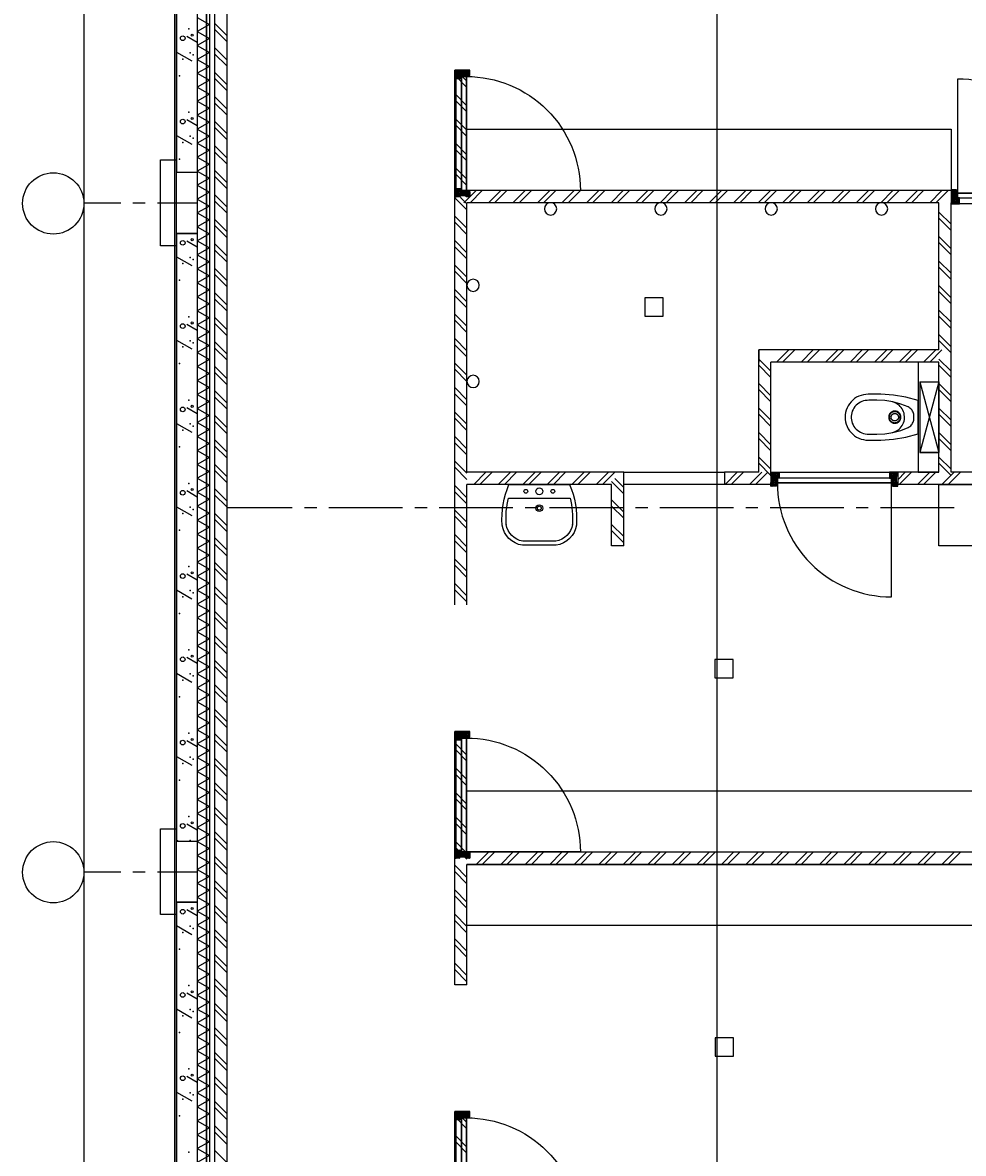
# Model space of a CAD drawing. Extents: x -66955 to 52345, y -20450 to 69550.
# Tile 28 of 94: x -66955 to -59280, y 50515 to 59746. Entities that reach past the tile are written whole.
import ezdxf

# ---------------------------------------------------------------- set-up
doc = ezdxf.new("R2010")
doc.units = 0
doc.header["$MEASUREMENT"] = 0
doc.linetypes.add('DASHED', pattern=[0.75, 0.5, -0.25])
for name, color, linetype in [('-E2-', 7, 'CONTINUOUS'), ('BEGGR$--21-', 7, 'CONTINUOUS'), ('BEGGR$--22-', 7, 'CONTINUOUS'), ('BEGGR$--23-', 7, 'CONTINUOUS'), ('BEGGR$--28-', 7, 'CONTINUOUS'), ('BEGGR$--32-', 7, 'CONTINUOUS'), ('BEGGR$--43-', 7, 'CONTINUOUS'), ('BEGGR$--72-', 7, 'CONTINUOUS'), ('BEGGR$--74-', 7, 'CONTINUOUS'), ('BEGGR$--E5-', 7, 'CONTINUOUS'), ('BEGGR--43-', 7, 'CONTINUOUS'), ('BEGGR--74-', 7, 'CONTINUOUS'), ('STRAMIEN--E3-', 7, 'CONTINUOUS'), ('STRAMIEN--E7-', 7, 'CONTINUOUS')]:
    doc.layers.add(name, color=color, linetype=linetype)
doc.styles.add('txt', font='TXT', dxfattribs={"height": 0.2})

# ---------------------------------------------------------------- blocks, each defined once
blk = doc.blocks.new('*O0')
at = {"layer": '-E2-', "color": 7, "linetype": 'CONTINUOUS'}
for points in [[(42000, -89500), (42000, 0), (-76800, 0), (-76800, -89500)], [(-75800, -1000), (41000, -1000), (41000, -79500), (-75800, -79500), (-75800, -1000)], [(41000, -1000), (-75800, -1000), (-75800, -79500), (41000, -79500)]]:
    blk.add_lwpolyline(points, close=True, dxfattribs=at)
blk = doc.blocks.new('A0100S')
at = {"layer": '-E2-', "color": 7, "linetype": 'CONTINUOUS'}
blk.add_blockref('*O0', (-42000, 89500), dxfattribs=at)
blk = doc.blocks.new('AFVOE0')
at = {"layer": 'BEGGR--74-', "color": 7, "linetype": 'CONTINUOUS'}
blk.add_lwpolyline([(30, 0), (29.84, -3.08), (29.37, -6.14), (28.58, -9.12), (27.49, -12.01), (26.11, -14.78), (24.45, -17.38), (22.53, -19.8), (20.38, -22.02), (18.01, -24), (15.44, -25.72), (12.72, -27.17), (9.86, -28.33), (6.89, -29.2), (3.85, -29.75), (0.77, -29.99), (-2.32, -29.91), (-5.38, -29.51), (-8.38, -28.8), (-11.3, -27.79), (-14.1, -26.48), (-16.75, -24.89), (-19.22, -23.04), (-21.48, -20.94), (-23.52, -18.62), (-25.31, -16.1), (-26.83, -13.41), (-28.07, -10.58), (-29.01, -7.64), (-29.64, -4.62), (-29.96, -1.54), (-29.96, 1.54), (-29.64, 4.62), (-29.01, 7.64), (-28.07, 10.58), (-26.83, 13.41), (-25.31, 16.1), (-23.52, 18.62), (-21.48, 20.94), (-19.22, 23.04), (-16.75, 24.89), (-14.1, 26.48), (-11.3, 27.79), (-8.38, 28.8), (-5.38, 29.51), (-2.32, 29.91), (0.77, 29.99), (3.85, 29.75), (6.89, 29.2), (9.86, 28.33), (12.72, 27.17), (15.44, 25.72), (18.01, 24), (20.38, 22.02), (22.53, 19.8), (24.45, 17.38), (26.11, 14.78), (27.49, 12.01), (28.58, 9.12), (29.37, 6.14), (29.84, 3.08), (30, 0)], dxfattribs=at)
blk = doc.blocks.new('P74A40')
at = {"layer": 'BEGGR--74-', "color": 7, "linetype": 'CONTINUOUS'}
for points in [[(135, 0), (-135, 0), (-162.47, -99.57), (-180.46, -201.27), (-188.83, -304.22), (-187.5, -407.5), (-186.47, -427.1), (-183.4, -446.48), (-178.32, -465.44), (-171.29, -483.77), (-162.38, -501.25), (-151.69, -517.71), (-139.34, -532.96), (-125.46, -546.84), (-110.21, -559.19), (-93.75, -569.88), (-76.26, -578.79), (-57.94, -585.83), (-38.98, -590.91), (-19.6, -593.98), (0, -595), (19.6, -593.98), (38.99, -590.91), (57.95, -585.83), (76.27, -578.79), (93.76, -569.88), (110.22, -559.19), (125.47, -546.84), (139.35, -532.96), (151.7, -517.71), (162.39, -501.25), (171.3, -483.76), (178.33, -465.44), (183.41, -446.48), (186.48, -427.1), (187.51, -407.5), (188.83, -304.22), (180.46, -201.27), (162.46, -99.57), (135, 0)], [(0, -34), (-8.49, -33.6), (-16.98, -34.06), (-25.39, -35.36), (-33.62, -37.5), (-41.59, -40.46), (-49.23, -44.2), (-56.45, -48.68), (-63.19, -53.87), (-69.37, -59.71), (-74.93, -66.14), (-79.83, -73.09), (-84, -80.5), (-107.34, -142.03), (-124.52, -205.55), (-135.38, -270.45), (-139.82, -336.11), (-137.79, -401.88), (-137.63, -416.21), (-135.98, -430.45), (-132.87, -444.44), (-128.32, -458.03), (-122.38, -471.07), (-115.12, -483.43), (-106.62, -494.97), (-96.97, -505.56), (-86.26, -515.1), (-74.63, -523.47), (-62.19, -530.59), (-49.08, -536.38), (-35.44, -540.78), (-21.42, -543.74), (-7.16, -545.23), (7.17, -545.23), (21.43, -543.74), (35.45, -540.78), (49.09, -536.38), (62.2, -530.59), (74.64, -523.47), (86.27, -515.1), (96.97, -505.56), (106.63, -494.97), (115.13, -483.43), (122.39, -471.07), (128.33, -458.03), (132.88, -444.44), (135.99, -430.45), (137.64, -416.21), (137.8, -401.88), (139.83, -336.11), (135.39, -270.45), (124.52, -205.55), (107.34, -142.03), (84, -80.5), (79.83, -73.09), (74.94, -66.14), (69.37, -59.71), (63.19, -53.87), (56.45, -48.68), (49.23, -44.2), (41.59, -40.46), (33.62, -37.5), (25.39, -35.36), (16.99, -34.06), (8.49, -33.6), (0, -34)], [(126, -212.5), (122.68, -199.97), (118.11, -187.84), (112.34, -176.24), (105.44, -165.27), (97.46, -155.06), (88.5, -145.7), (78.64, -137.29), (67.98, -129.92), (56.63, -123.66), (44.71, -118.57), (32.34, -114.71), (19.64, -112.12), (6.75, -110.82), (-6.21, -110.83), (-19.1, -112.14), (-31.8, -114.75), (-44.17, -118.62), (-56.08, -123.72), (-67.42, -129.99), (-78.07, -137.37), (-87.92, -145.79), (-96.88, -155.16), (-104.84, -165.39), (-111.73, -176.36), (-117.49, -187.97), (-122.04, -200.11), (-125.35, -212.64)], [(0, -140), (-5.14, -140.26), (-10.23, -141.06), (-15.21, -142.37), (-20.02, -144.18), (-24.63, -146.49), (-28.97, -149.25), (-33.01, -152.44), (-36.69, -156.04), (-39.99, -159.99), (-42.87, -164.26), (-45.29, -168.8), (-47.22, -173.57), (-48.66, -178.52), (-49.59, -183.58), (-49.98, -188.71), (-49.85, -193.86), (-49.19, -198.96), (-48.01, -203.97), (-46.32, -208.84), (-44.13, -213.5), (-41.48, -217.91), (-38.39, -222.03), (-34.9, -225.81), (-31.03, -229.21), (-26.83, -232.19), (-22.35, -234.72), (-17.64, -236.79), (-12.73, -238.35), (-7.69, -239.4), (-2.57, -239.93), (2.57, -239.93), (7.69, -239.4), (12.73, -238.35), (17.64, -236.79), (22.35, -234.72), (26.83, -232.19), (31.03, -229.21), (34.9, -225.81), (38.39, -222.03), (41.48, -217.91), (44.13, -213.5), (46.32, -208.84), (48.01, -203.97), (49.19, -198.96), (49.85, -193.86), (49.98, -188.71), (49.59, -183.58), (48.66, -178.52), (47.22, -173.57), (45.29, -168.8), (42.87, -164.26), (39.99, -159.99), (36.69, -156.04), (33.01, -152.44), (28.97, -149.25), (24.63, -146.49), (20.02, -144.18), (15.21, -142.37), (10.23, -141.06), (5.14, -140.27), (0, -140)], [(0, -145), (-4.63, -145.24), (-9.2, -145.95), (-13.69, -147.13), (-18.02, -148.77), (-22.16, -150.84), (-26.07, -153.32), (-29.71, -156.2), (-33.02, -159.43), (-35.99, -162.99), (-38.58, -166.83), (-40.76, -170.92), (-42.5, -175.22), (-43.8, -179.66), (-44.63, -184.22), (-44.99, -188.84), (-44.87, -193.47), (-44.27, -198.07), (-43.21, -202.58), (-41.68, -206.95), (-39.72, -211.15), (-37.34, -215.12), (-34.55, -218.83), (-31.41, -222.23), (-27.93, -225.29), (-24.15, -227.97), (-20.12, -230.25), (-15.87, -232.11), (-11.46, -233.52), (-6.93, -234.46), (-2.32, -234.94), (2.32, -234.94), (6.93, -234.46), (11.46, -233.52), (15.87, -232.11), (20.12, -230.25), (24.15, -227.97), (27.93, -225.29), (31.41, -222.23), (34.55, -218.83), (37.34, -215.12), (39.72, -211.15), (41.68, -206.95), (43.21, -202.58), (44.27, -198.07), (44.87, -193.47), (44.99, -188.84), (44.63, -184.22), (43.8, -179.66), (42.5, -175.22), (40.76, -170.92), (38.58, -166.83), (35.99, -162.99), (33.02, -159.43), (29.71, -156.2), (26.07, -153.32), (22.16, -150.84), (18.02, -148.77), (13.69, -147.13), (9.2, -145.95), (4.63, -145.24), (0, -145)]]:
    blk.add_lwpolyline(points, dxfattribs=at)
blk.add_blockref('AFVOE0', (0, -190), dxfattribs=at)
blk = doc.blocks.new('*O611')
at = {"layer": 'BEGGR$--74-', "color": 7, "linetype": 'CONTINUOUS'}
for p, q in [((-287.5, 382.5), (287.5, 227.5)), ((-287.5, 227.5), (287.5, 382.5)), ((-287.5, 227.5), (287.5, 227.5)), ((-287.5, 212.5), (287.5, 212.5))]:
    blk.add_line(p, q, dxfattribs=at)
blk.add_lwpolyline([(-287.5, 227.5), (-287.5, 382.5), (287.5, 382.5), (287.5, 227.5), (287.5, 382.5)], dxfattribs=at)
blk.add_lwpolyline([(135, 212.5), (-135, 212.5), (-162.47, 112.93), (-180.46, 11.23), (-188.83, -91.72), (-187.5, -195), (-186.47, -214.6), (-183.4, -233.98), (-178.32, -252.94), (-171.29, -271.27), (-162.38, -288.75), (-151.69, -305.21), (-139.34, -320.46), (-125.46, -334.34), (-110.21, -346.69), (-93.75, -357.38), (-76.26, -366.29), (-57.94, -373.33), (-38.98, -378.41), (-19.6, -381.48), (0, -382.5), (19.6, -381.48), (38.99, -378.41), (57.95, -373.33), (76.27, -366.29), (93.76, -357.38), (110.22, -346.69), (125.47, -334.34), (139.35, -320.46), (151.7, -305.21), (162.39, -288.75), (171.3, -271.26), (178.33, -252.94), (183.41, -233.98), (186.48, -214.6), (187.51, -195), (188.83, -91.72), (180.46, 11.23), (162.46, 112.93), (135, 212.5)], close=True, dxfattribs=at)
blk.add_blockref('P74A40', (0, 212.5), dxfattribs=at)
blk = doc.blocks.new('WC2')
at = {"layer": 'BEGGR$--74-', "color": 7, "linetype": 'CONTINUOUS'}
blk.add_blockref('*O611', (0, -382.5), dxfattribs=at)
blk = doc.blocks.new('*O610')
at = {"layer": 'BEGGR$--22-', "color": 7, "linetype": 'CONTINUOUS'}
blk.add_lwpolyline([(382.5, 450), (212.5, 450), (212.5, -450), (382.5, -450)], close=True, dxfattribs=at)
at = {"layer": 'BEGGR$--74-', "color": 7, "linetype": 'CONTINUOUS', "rotation": 270}
blk.add_blockref('WC2', (382.5, 0), dxfattribs=at)
blk = doc.blocks.new('*O622')
at = {"layer": 'BEGGR$--32-', "color": 7, "linetype": 'CONTINUOUS'}
for p, q in [((-517, 494.36), (-502.86, 508.5)), ((-517, 480.22), (-488.72, 508.5)), ((-517, 508.5), (-467, 458.5)), ((-517, 494.36), (-467, 444.36)), ((-517, 480.22), (-515.28, 478.5)), ((-508, 475.07), (-474.57, 508.5)), ((-508, 460.93), (-460.43, 508.5)), ((-508, 446.79), (-450, 504.79)), ((-508, 432.65), (-450, 490.65)), ((-508, 471.22), (-467, 430.22)), ((-502.86, 508.5), (-455.86, 461.5)), ((-488.72, 508.5), (-450, 469.78)), ((-474.57, 508.5), (-450, 483.93)), ((-465.01, 461.5), (-450, 476.51)), ((-460.43, 508.5), (-450, 498.07)), ((-450.86, 461.5), (-450, 462.36)), ((460.43, 508.5), (450, 498.07)), ((474.57, 508.5), (450, 483.93)), ((488.72, 508.5), (450, 469.78)), ((508, 446.79), (450, 504.79)), ((508, 432.65), (450, 490.65)), ((465.01, 461.5), (450, 476.51)), ((450.86, 461.5), (450, 462.36)), ((502.86, 508.5), (455.86, 461.5)), ((508, 460.93), (460.43, 508.5)), ((517, 508.5), (467, 458.5)), ((517, 494.36), (467, 444.36)), ((508, 471.22), (467, 430.22)), ((508, 475.07), (474.57, 508.5)), ((517, 480.22), (488.72, 508.5)), ((517, 494.36), (502.86, 508.5)), ((517, 480.22), (515.28, 478.5)), ((-517, 409.51), (-467, 459.51)), ((-517, 395.36), (-467, 445.36)), ((-517, 423.65), (-516.15, 424.5)), ((-517, 423.65), (-487.85, 394.5)), ((-517, 409.51), (-501.99, 394.5)), ((-517, 395.36), (-516.14, 394.5)), ((-508, 457.07), (-467, 416.07)), ((-508, 442.93), (-473, 407.93)), ((-508, 428.79), (-473.71, 394.5)), ((-503.72, 394.5), (-467, 431.22)), ((-489.58, 394.5), (-467, 417.08)), ((-475.44, 394.5), (-473, 396.94)), ((517, 409.51), (467, 459.51)), ((508, 457.07), (467, 416.07)), ((517, 395.36), (467, 445.36)), ((503.72, 394.5), (467, 431.22)), ((489.58, 394.5), (467, 417.08)), ((508, 442.93), (473, 407.93)), ((475.44, 394.5), (473, 396.94)), ((508, 428.79), (473.71, 394.5)), ((517, 423.65), (487.85, 394.5)), ((517, 409.51), (501.99, 394.5)), ((517, 395.36), (516.14, 394.5)), ((517, 423.65), (516.15, 424.5))]:
    blk.add_line(p, q, dxfattribs=at)
for points in [[(-517, 508.5), (-450, 508.5), (-450, 461.5), (-467, 461.5), (-467, 410.5), (-473, 410.5), (-473, 394.5), (-517, 394.5), (-517, 424.5), (-508, 424.5), (-508, 478.5), (-517, 478.5)], [(-517, 508.5), (-450, 508.5), (-450, 461.5), (-467, 461.5), (-467, 410.5), (-473, 410.5), (-473, 394.5), (-517, 394.5), (-517, 424.5), (-508, 424.5), (-508, 478.5), (-517, 478.5)], [(450, 508.5), (-450, 508.5), (-450, 461.5), (450, 461.5)], [(517, 508.5), (450, 508.5), (450, 461.5), (467, 461.5), (467, 410.5), (473, 410.5), (473, 394.5), (517, 394.5), (517, 424.5), (508, 424.5), (508, 478.5), (517, 478.5)], [(517, 508.5), (450, 508.5), (450, 461.5), (467, 461.5), (467, 410.5), (473, 410.5), (473, 394.5), (517, 394.5), (517, 424.5), (508, 424.5), (508, 478.5), (517, 478.5)], [(-465, 459.5), (465, 459.5), (465, 421.5), (-465, 421.5)]]:
    blk.add_lwpolyline(points, close=True, dxfattribs=at)
blk.add_lwpolyline([(465, 421.49, -0.4142136), (-465, -508.5), (-465, 421.5), (465, 421.5)], format="xyb", dxfattribs=at)
for p in [(-517, 508.5), (517, 508.5)]:
    blk.add_point(p, dxfattribs=at)
at = {"layer": 'BEGGR$--32-', "color": 7, "linetype": 'CONTINUOUS', "style": 'txt'}
for p in [(-484, 432.5), (494, 432.5)]:
    blk.add_text('67x114', height=10, rotation=90, dxfattribs=at).set_placement(p)
blk = doc.blocks.new('BI$MS')
at = {"layer": 'BEGGR$--32-', "color": 7, "linetype": 'CONTINUOUS'}
blk.add_blockref('*O622', (-517, -508.5), dxfattribs=at)
blk = doc.blocks.new('S58B02')
at = {"layer": 'BEGGR--43-', "color": 7, "linetype": 'CONTINUOUS'}
blk.add_lwpolyline([(-247.5, 0), (247.5, 0, -0.123106), (302.5, -330, -0.333333), (137.5, -495), (137.5, -495), (-137.5, -495), (-137.5, -495, -0.333333), (-302.5, -330, -0.123106), (-247.5, 0)], format="xyb", dxfattribs=at)
at = {"layer": 'BEGGR--74-', "color": 7, "linetype": 'CONTINUOUS'}
for points in [[(-247.5, 0), (247.5, 0, -0.123106), (302.5, -330, -0.333333), (137.5, -495), (137.5, -495), (-137.5, -495), (-137.5, -495, -0.333333), (-302.5, -330, -0.123106), (-247.5, 0), (-247.5, 0)], [(-250.6, -110), (250.6, -110, -0.083651), (269.6, -327.4), (269.8, -325.3, -0.329371), (135.1, -462), (-135.1, -462, -0.329371), (-269.8, -325.3), (-269.6, -327.4, -0.083651), (-250.6, -110)]]:
    blk.add_lwpolyline(points, format="xyb", dxfattribs=at)
for centre, radius in [((-110, -55), 15.4), ((0, -55), 27.5), ((110, -55), 15.4), ((0, -192.5), 27.5), ((0, -192.5), 15.4)]:
    blk.add_circle(centre, radius, dxfattribs=at)

msp = doc.modelspace()

# ---------------------------------------------------------------- linework, layer by layer
at = {"layer": 'BEGGR$--21-', "color": 7, "linetype": 'CONTINUOUS'}
for p, q in [((-65530, 68338), (-65530, 35155)), ((-65430, 68338), (-65430, 35055)), ((-65700, 63775), (-65700, 58525)), ((-65530, 63775), (-65530, 58525)), ((-65615, 59635.5), (-65530, 59586.2)), ((-65700, 59504.6), (-65574.2, 59433.2)), ((-65615, 58955.5), (-65530, 58906.2)), ((-65700, 58824.6), (-65574.2, 58753.2)), ((-65700, 58525), (-65530, 58525)), ((-59480, 57075), (-59480, 58275)), ((-59380, 56075), (-59380, 58275)), ((-59380, 58100), (-59480, 58200)), ((-59380, 58050), (-59480, 58150)), ((-65700, 58025), (-65700, 53065)), ((-65700, 58025), (-65530, 58025)), ((-65530, 58025), (-65530, 53065)), ((-59380, 57900), (-59480, 58000)), ((-65615, 57965.5), (-65530, 57916.2)), ((-59380, 57850), (-59480, 57950)), ((-65700, 57834.6), (-65574.2, 57763.2)), ((-59380, 57700), (-59480, 57800)), ((-59380, 57650), (-59480, 57750)), ((-59380, 57500), (-59480, 57600)), ((-59380, 57450), (-59480, 57550)), ((-59380, 57300), (-59480, 57400)), ((-59380, 57250), (-59480, 57350)), ((-65615, 57285.5), (-65530, 57236.2)), ((-65700, 57154.6), (-65574.2, 57083.2)), ((-59380, 57100), (-59480, 57200)), ((-59380, 57050), (-59480, 57150)), ((-59480, 57075), (-60950, 57075)), ((-60950, 57075), (-60950, 56975)), ((-60950, 56075), (-60950, 57075)), ((-60850, 57075), (-60950, 57075)), ((-60705, 57075), (-60805, 56975)), ((-60655, 57075), (-60755, 56975)), ((-60505, 57075), (-60605, 56975)), ((-60455, 57075), (-60555, 56975)), ((-60305, 57075), (-60405, 56975)), ((-60255, 57075), (-60355, 56975)), ((-60105, 57075), (-60205, 56975)), ((-60055, 57075), (-60155, 56975)), ((-59905, 57075), (-60005, 56975)), ((-59855, 57075), (-59955, 56975)), ((-59705, 57075), (-59805, 56975)), ((-59655, 57075), (-59755, 56975)), ((-59505, 57075), (-59605, 56975)), ((-59455, 57075), (-59555, 56975)), ((-60850, 56900), (-60950, 57000)), ((-59480, 56975), (-60850, 56975)), ((-60850, 56075), (-60850, 56975)), ((-59380, 56900), (-59480, 57000)), ((-59480, 56075), (-59480, 56975)), ((-60850, 56850), (-60950, 56950)), ((-59380, 56850), (-59480, 56950)), ((-60850, 56700), (-60950, 56800)), ((-59380, 56700), (-59480, 56800)), ((-60850, 56650), (-60950, 56750)), ((-59380, 56650), (-59480, 56750)), ((-65615, 56605.5), (-65530, 56556.2)), ((-60850, 56500), (-60950, 56600)), ((-59380, 56500), (-59480, 56600)), ((-60850, 56450), (-60950, 56550)), ((-59380, 56450), (-59480, 56550)), ((-65700, 56474.6), (-65574.2, 56403.2)), ((-60850, 56300), (-60950, 56400)), ((-59380, 56300), (-59480, 56400)), ((-60850, 56250), (-60950, 56350)), ((-59380, 56250), (-59480, 56350)), ((-60850, 56100), (-60950, 56200)), ((-60850, 56050), (-60950, 56150)), ((-59380, 56100), (-59480, 56200)), ((-59380, 56050), (-59480, 56150)), ((-65615, 55925.5), (-65530, 55876.2)), ((-65700, 55794.6), (-65574.2, 55723.2)), ((-65615, 55245.5), (-65530, 55196.2)), ((-65700, 55114.6), (-65574.2, 55043.2)), ((-65615, 54565.5), (-65530, 54516.2)), ((-65700, 54434.6), (-65574.2, 54363.2)), ((-65615, 53885.5), (-65530, 53836.2)), ((-65700, 53754.6), (-65574.2, 53683.2)), ((-65615, 53205.5), (-65530, 53156.2)), ((-65700, 53074.6), (-65683, 53064.4)), ((-65700, 53065), (-65530, 53065)), ((-65700, 52565), (-65700, 47605)), ((-65700, 52565), (-65530, 52565)), ((-65530, 52565), (-65530, 47605)), ((-65615, 52505.5), (-65530, 52456.2)), ((-65700, 52374.6), (-65574.2, 52303.2)), ((-65615, 51825.5), (-65530, 51776.2)), ((-65700, 51694.6), (-65574.2, 51623.2)), ((-65615, 51145.5), (-65530, 51096.2)), ((-65700, 51014.6), (-65574.2, 50943.2))]:
    msp.add_line(p, q, dxfattribs=at)
for points in [[(-65530, 59788), (-65430, 59731), (-65530, 59674)], [(-65530, 59674), (-65430, 59617), (-65530, 59560)], [(-65530, 59560), (-65430, 59503), (-65530, 59446)], [(-65530, 59446), (-65430, 59389), (-65530, 59332)], [(-65530, 59332), (-65430, 59275), (-65530, 59218)], [(-65530, 59218), (-65430, 59161), (-65530, 59104)], [(-65530, 59104), (-65430, 59047), (-65530, 58990)], [(-65530, 58990), (-65430, 58933), (-65530, 58876)], [(-65530, 58876), (-65430, 58819), (-65530, 58762)], [(-65530, 58762), (-65430, 58705), (-65530, 58648)], [(-65530, 58648), (-65430, 58591), (-65530, 58534)], [(-65530, 58534), (-65430, 58477), (-65530, 58420)], [(-65530, 58420), (-65430, 58363), (-65530, 58306)], [(-65530, 58306), (-65430, 58249), (-65530, 58192)], [(-65530, 58192), (-65430, 58135), (-65530, 58078)], [(-65530, 58078), (-65430, 58021), (-65530, 57964)], [(-65530, 57964), (-65430, 57907), (-65530, 57850)], [(-65530, 57850), (-65430, 57793), (-65530, 57736)], [(-65530, 57736), (-65430, 57679), (-65530, 57622)], [(-65530, 57622), (-65430, 57565), (-65530, 57508)], [(-65530, 57508), (-65430, 57451), (-65530, 57394)], [(-65530, 57394), (-65430, 57337), (-65530, 57280)], [(-65530, 57280), (-65430, 57223), (-65530, 57166)], [(-65530, 57166), (-65430, 57109), (-65530, 57052)], [(-65530, 57052), (-65430, 56995), (-65530, 56938)], [(-65530, 56938), (-65430, 56881), (-65530, 56824)], [(-65530, 56824), (-65430, 56767), (-65530, 56710)], [(-65530, 56710), (-65430, 56653), (-65530, 56596)], [(-65530, 56596), (-65430, 56539), (-65530, 56482)], [(-65530, 56482), (-65430, 56425), (-65530, 56368)], [(-65530, 56368), (-65430, 56311), (-65530, 56254)], [(-65530, 56254), (-65430, 56197), (-65530, 56140)], [(-65530, 56140), (-65430, 56083), (-65530, 56026)], [(-65530, 56026), (-65430, 55969), (-65530, 55912)], [(-65530, 55912), (-65430, 55855), (-65530, 55798)], [(-65530, 55798), (-65430, 55741), (-65530, 55684)], [(-65530, 55684), (-65430, 55627), (-65530, 55570)], [(-65530, 55570), (-65430, 55513), (-65530, 55456)], [(-65530, 55456), (-65430, 55399), (-65530, 55342)], [(-65530, 55342), (-65430, 55285), (-65530, 55228)], [(-65530, 55228), (-65430, 55171), (-65530, 55114)], [(-65530, 55114), (-65430, 55057), (-65530, 55000)], [(-65530, 55000), (-65430, 54943), (-65530, 54886)], [(-65530, 54886), (-65430, 54829), (-65530, 54772)], [(-65530, 54772), (-65430, 54715), (-65530, 54658)], [(-65530, 54658), (-65430, 54601), (-65530, 54544)], [(-65530, 54544), (-65430, 54487), (-65530, 54430)], [(-65530, 54430), (-65430, 54373), (-65530, 54316)], [(-65530, 54316), (-65430, 54259), (-65530, 54202)], [(-65530, 54202), (-65430, 54145), (-65530, 54088)], [(-65530, 54088), (-65430, 54031), (-65530, 53974)], [(-65530, 53974), (-65430, 53917), (-65530, 53860)], [(-65530, 53860), (-65430, 53803), (-65530, 53746)], [(-65530, 53746), (-65430, 53689), (-65530, 53632)], [(-65530, 53632), (-65430, 53575), (-65530, 53518)], [(-65530, 53518), (-65430, 53461), (-65530, 53404)], [(-65530, 53404), (-65430, 53347), (-65530, 53290)], [(-65530, 53290), (-65430, 53233), (-65530, 53176)], [(-65530, 53176), (-65430, 53119), (-65530, 53062)], [(-65530, 53062), (-65430, 53005), (-65530, 52948)], [(-65530, 52948), (-65430, 52891), (-65530, 52834)], [(-65530, 52834), (-65430, 52777), (-65530, 52720)], [(-65530, 52720), (-65430, 52663), (-65530, 52606)], [(-65530, 52606), (-65430, 52549), (-65530, 52492)], [(-65530, 52492), (-65430, 52435), (-65530, 52378)], [(-65530, 52378), (-65430, 52321), (-65530, 52264)], [(-65530, 52264), (-65430, 52207), (-65530, 52150)], [(-65530, 52150), (-65430, 52093), (-65530, 52036)], [(-65530, 52036), (-65430, 51979), (-65530, 51922)], [(-65530, 51922), (-65430, 51865), (-65530, 51808)], [(-65530, 51808), (-65430, 51751), (-65530, 51694)], [(-65530, 51694), (-65430, 51637), (-65530, 51580)], [(-65530, 51580), (-65430, 51523), (-65530, 51466)], [(-65530, 51466), (-65430, 51409), (-65530, 51352)], [(-65530, 51352), (-65430, 51295), (-65530, 51238)], [(-65530, 51238), (-65430, 51181), (-65530, 51124)], [(-65530, 51124), (-65430, 51067), (-65530, 51010)], [(-65530, 51010), (-65430, 50953), (-65530, 50896)], [(-65530, 50896), (-65430, 50839), (-65530, 50782)], [(-65530, 50782), (-65430, 50725), (-65530, 50668)], [(-65530, 50668), (-65430, 50611), (-65530, 50554)], [(-65530, 50554), (-65430, 50497), (-65530, 50440)]]:
    msp.add_lwpolyline(points, dxfattribs=at)
for centre, radius in [((-65649, 59618.5), 19.01), ((-65572.5, 59644), 8.5), ((-65649, 58938.5), 19.01), ((-65572.5, 58964), 8.5), ((-65572.5, 57974), 8.5), ((-65649, 57948.5), 19.01), ((-65649, 57268.5), 19.01), ((-65572.5, 57294), 8.5), ((-65649, 56588.5), 19.01), ((-65572.5, 56614), 8.5), ((-65572.5, 55934), 8.5), ((-65649, 55908.5), 19.01), ((-65649, 55228.5), 19.01), ((-65572.5, 55254), 8.5), ((-65649, 54548.5), 19.01), ((-65572.5, 54574), 8.5), ((-65649, 53868.5), 19.01), ((-65572.5, 53894), 8.5), ((-65649, 53188.5), 19.01), ((-65572.5, 53214), 8.5), ((-65572.5, 52514), 8.5), ((-65649, 52488.5), 19.01), ((-65649, 51808.5), 19.01), ((-65572.5, 51834), 8.5), ((-65649, 51128.5), 19.01), ((-65572.5, 51154), 8.5)]:
    msp.add_circle(centre, radius, dxfattribs=at)
for p in [(-65598, 59695), (-65649, 59448.5), (-65589.5, 59499.5), (-65564, 59482.5), (-65674.5, 59312.5), (-65598, 59015), (-65589.5, 58819.5), (-65564, 58802.5), (-65649, 58768.5), (-65674.5, 58632.5), (-65598, 58025), (-65589.5, 57829.5), (-65564, 57812.5), (-65649, 57778.5), (-65674.5, 57642.5), (-65598, 57345), (-65589.5, 57149.5), (-65649, 57098.5), (-65564, 57132.5), (-65674.5, 56962.5), (-65598, 56665), (-65649, 56418.5), (-65589.5, 56469.5), (-65564, 56452.5), (-65674.5, 56282.5), (-65598, 55985), (-65589.5, 55789.5), (-65564, 55772.5), (-65649, 55738.5), (-65674.5, 55602.5), (-65598, 55305), (-65589.5, 55109.5), (-65649, 55058.5), (-65564, 55092.5), (-65674.5, 54922.5), (-65598, 54625), (-65649, 54378.5), (-65589.5, 54429.5), (-65564, 54412.5), (-65674.5, 54242.5), (-65598, 53945), (-65589.5, 53749.5), (-65564, 53732.5), (-65649, 53698.5), (-65674.5, 53562.5), (-65598, 53265), (-65589.5, 53069.5), (-65598, 52565), (-65589.5, 52369.5), (-65564, 52352.5), (-65649, 52318.5), (-65674.5, 52182.5), (-65598, 51885), (-65649, 51638.5), (-65589.5, 51689.5), (-65564, 51672.5), (-65674.5, 51502.5), (-65598, 51205), (-65649, 50958.5), (-65589.5, 51009.5), (-65564, 50992.5), (-65674.5, 50822.5), (-65598, 50525)]:
    msp.add_point(p, dxfattribs=at)
at = {"layer": 'BEGGR$--22-', "color": 7, "linetype": 'CONTINUOUS'}
for p, q in [((-65390, 68367), (-65390, 35015)), ((-65290, 64465), (-65290, 34915)), ((-65390, 59742), (-65290, 59642)), ((-65390, 59692), (-65290, 59592)), ((-65390, 59542), (-65290, 59442)), ((-65390, 59492), (-65290, 59392)), ((-63430, 54992), (-63430, 59358)), ((-63330, 59358), (-63430, 59358)), ((-63330, 59267), (-63421, 59358)), ((-63330, 58375), (-63330, 59358)), ((-65390, 59342), (-65290, 59242)), ((-65390, 59292), (-65290, 59192)), ((-63330, 59217), (-63430, 59317)), ((-65390, 59142), (-65290, 59042)), ((-65390, 59092), (-65290, 58992)), ((-63330, 59067), (-63430, 59167)), ((-63330, 59017), (-63430, 59117)), ((-65390, 58942), (-65290, 58842)), ((-65390, 58892), (-65290, 58792)), ((-63330, 58867), (-63430, 58967)), ((-63330, 58817), (-63430, 58917)), ((-65390, 58742), (-65290, 58642)), ((-63330, 58667), (-63430, 58767)), ((-63330, 58617), (-63430, 58717)), ((-65390, 58692), (-65290, 58592)), ((-65390, 58542), (-65290, 58442)), ((-63330, 58467), (-63430, 58567)), ((-65390, 58492), (-65290, 58392)), ((-63330, 58417), (-63430, 58517)), ((-65390, 58342), (-65290, 58242)), ((-63330, 58267), (-63430, 58367)), ((-63255, 58375), (-63355, 58275)), ((-59380, 58375), (-63330, 58375)), ((-63205, 58375), (-63305, 58275)), ((-63055, 58375), (-63155, 58275)), ((-63005, 58375), (-63105, 58275)), ((-62855, 58375), (-62955, 58275)), ((-62805, 58375), (-62905, 58275)), ((-62655, 58375), (-62755, 58275)), ((-62605, 58375), (-62705, 58275)), ((-62455, 58375), (-62555, 58275)), ((-62405, 58375), (-62505, 58275)), ((-62255, 58375), (-62355, 58275)), ((-62205, 58375), (-62305, 58275)), ((-62055, 58375), (-62155, 58275)), ((-62005, 58375), (-62105, 58275)), ((-61855, 58375), (-61955, 58275)), ((-61805, 58375), (-61905, 58275)), ((-61655, 58375), (-61755, 58275)), ((-61605, 58375), (-61705, 58275)), ((-61455, 58375), (-61555, 58275)), ((-61405, 58375), (-61505, 58275)), ((-61255, 58375), (-61355, 58275)), ((-61205, 58375), (-61305, 58275)), ((-61055, 58375), (-61155, 58275)), ((-61005, 58375), (-61105, 58275)), ((-60855, 58375), (-60955, 58275)), ((-60805, 58375), (-60905, 58275)), ((-60655, 58375), (-60755, 58275)), ((-60605, 58375), (-60705, 58275)), ((-60455, 58375), (-60555, 58275)), ((-60405, 58375), (-60505, 58275)), ((-60255, 58375), (-60355, 58275)), ((-60205, 58375), (-60305, 58275)), ((-60055, 58375), (-60155, 58275)), ((-60005, 58375), (-60105, 58275)), ((-59855, 58375), (-59955, 58275)), ((-59805, 58375), (-59905, 58275)), ((-59655, 58375), (-59755, 58275)), ((-59605, 58375), (-59705, 58275)), ((-59455, 58375), (-59555, 58275)), ((-59405, 58375), (-59505, 58275)), ((-59380, 58375), (-59380, 58275)), ((-65390, 58292), (-65290, 58192)), ((-63330, 58217), (-63430, 58317)), ((-59480, 58275), (-63330, 58275)), ((-63330, 56075), (-63330, 58275)), ((-63330, 58067), (-63430, 58167)), ((-65390, 58142), (-65290, 58042)), ((-65390, 58092), (-65290, 57992)), ((-63330, 58017), (-63430, 58117)), ((-65390, 57942), (-65290, 57842)), ((-65390, 57892), (-65290, 57792)), ((-63330, 57867), (-63430, 57967)), ((-63330, 57817), (-63430, 57917)), ((-65390, 57742), (-65290, 57642)), ((-65390, 57692), (-65290, 57592)), ((-63330, 57667), (-63430, 57767)), ((-63330, 57617), (-63430, 57717)), ((-65390, 57542), (-65290, 57442)), ((-63330, 57467), (-63430, 57567)), ((-63330, 57417), (-63430, 57517)), ((-65390, 57492), (-65290, 57392)), ((-65390, 57342), (-65290, 57242)), ((-63330, 57267), (-63430, 57367)), ((-65390, 57292), (-65290, 57192)), ((-63330, 57217), (-63430, 57317)), ((-65390, 57142), (-65290, 57042)), ((-63330, 57067), (-63430, 57167)), ((-65390, 57092), (-65290, 56992)), ((-63330, 57017), (-63430, 57117)), ((-63330, 56867), (-63430, 56967)), ((-65390, 56942), (-65290, 56842)), ((-65390, 56892), (-65290, 56792)), ((-63330, 56817), (-63430, 56917)), ((-65390, 56742), (-65290, 56642)), ((-65390, 56692), (-65290, 56592)), ((-63330, 56667), (-63430, 56767)), ((-63330, 56617), (-63430, 56717)), ((-65390, 56542), (-65290, 56442)), ((-65390, 56492), (-65290, 56392)), ((-63330, 56467), (-63430, 56567)), ((-63330, 56417), (-63430, 56517)), ((-65390, 56342), (-65290, 56242)), ((-63330, 56267), (-63430, 56367)), ((-63330, 56217), (-63430, 56317)), ((-65390, 56292), (-65290, 56192)), ((-65390, 56142), (-65290, 56042)), ((-63330, 56067), (-63430, 56167)), ((-65390, 56092), (-65290, 55992)), ((-63330, 56017), (-63430, 56117)), ((-62050, 56075), (-63330, 56075)), ((-63175, 56075), (-63275, 55975)), ((-63125, 56075), (-63225, 55975)), ((-62975, 56075), (-63075, 55975)), ((-62925, 56075), (-63025, 55975)), ((-62775, 56075), (-62875, 55975)), ((-62725, 56075), (-62825, 55975)), ((-62575, 56075), (-62675, 55975)), ((-62525, 56075), (-62625, 55975)), ((-62375, 56075), (-62475, 55975)), ((-62325, 56075), (-62425, 55975)), ((-62175, 56075), (-62275, 55975)), ((-62125, 56075), (-62225, 55975)), ((-62050, 55475), (-62050, 56075)), ((-60950, 56075), (-61230, 56075)), ((-61230, 56075), (-61230, 55975)), ((-61125, 56075), (-61225, 55975)), ((-61075, 56075), (-61175, 55975)), ((-60925, 56075), (-61025, 55975)), ((-60875, 56075), (-60975, 55975)), ((-60850, 56075), (-60850, 55975)), ((-59755, 56075), (-59816, 56014)), ((-59480, 56075), (-59816, 56075)), ((-59816, 56075), (-59816, 55975)), ((-59705, 56075), (-59805, 55975)), ((-59555, 56075), (-59655, 55975)), ((-59505, 56075), (-59605, 55975)), ((-59355, 56075), (-59455, 55975)), ((-59305, 56075), (-59405, 55975)), ((-57730, 56075), (-59380, 56075)), ((-65390, 55942), (-65290, 55842)), ((-63330, 55867), (-63430, 55967)), ((-62150, 55975), (-63330, 55975)), ((-63330, 54992), (-63330, 55975)), ((-62050, 55900), (-62150, 56000)), ((-62150, 55475), (-62150, 55975)), ((-62050, 55950), (-62125, 56025)), ((-60850, 55975), (-61230, 55975)), ((-55530, 55975), (-59816, 55975)), ((-65390, 55892), (-65290, 55792)), ((-63330, 55817), (-63430, 55917)), ((-62050, 55750), (-62150, 55850)), ((-63330, 55667), (-63430, 55767)), ((-62050, 55700), (-62150, 55800)), ((-65390, 55742), (-65290, 55642)), ((-65390, 55692), (-65290, 55592)), ((-63330, 55617), (-63430, 55717)), ((-62050, 55550), (-62150, 55650)), ((-62050, 55500), (-62150, 55600)), ((-65390, 55542), (-65290, 55442)), ((-65390, 55492), (-65290, 55392)), ((-63330, 55467), (-63430, 55567)), ((-63330, 55417), (-63430, 55517)), ((-62050, 55475), (-62150, 55475)), ((-65390, 55342), (-65290, 55242)), ((-65390, 55292), (-65290, 55192)), ((-63330, 55267), (-63430, 55367)), ((-63330, 55217), (-63430, 55317)), ((-65390, 55142), (-65290, 55042)), ((-63330, 55067), (-63430, 55167)), ((-63330, 55017), (-63430, 55117)), ((-65390, 55092), (-65290, 54992)), ((-65390, 54942), (-65290, 54842)), ((-65390, 54892), (-65290, 54792)), ((-65390, 54742), (-65290, 54642)), ((-65390, 54692), (-65290, 54592)), ((-65390, 54542), (-65290, 54442)), ((-65390, 54492), (-65290, 54392)), ((-65390, 54342), (-65290, 54242)), ((-65390, 54292), (-65290, 54192)), ((-65390, 54142), (-65290, 54042)), ((-65390, 54092), (-65290, 53992)), ((-65390, 53942), (-65290, 53842)), ((-63430, 51892), (-63430, 53958)), ((-63330, 53958), (-63430, 53958)), ((-63330, 52975), (-63330, 53958)), ((-65390, 53892), (-65290, 53792)), ((-63330, 53767), (-63430, 53867)), ((-63330, 53717), (-63430, 53817)), ((-65390, 53742), (-65290, 53642)), ((-65390, 53692), (-65290, 53592)), ((-63330, 53567), (-63430, 53667)), ((-65390, 53542), (-65290, 53442)), ((-63330, 53517), (-63430, 53617)), ((-65390, 53492), (-65290, 53392)), ((-63330, 53367), (-63430, 53467)), ((-63330, 53317), (-63430, 53417)), ((-65390, 53342), (-65290, 53242)), ((-65390, 53292), (-65290, 53192)), ((-63330, 53167), (-63430, 53267)), ((-63330, 53117), (-63430, 53217)), ((-65390, 53142), (-65290, 53042)), ((-65390, 53092), (-65290, 52992)), ((-63330, 52967), (-63430, 53067)), ((-63330, 52917), (-63430, 53017)), ((-65390, 52942), (-65290, 52842)), ((-65390, 52892), (-65290, 52792)), ((-55530.01, 52975), (-63330, 52975)), ((-63155.01, 52975), (-63255.01, 52875)), ((-63105.01, 52975), (-63205.01, 52875)), ((-62955.01, 52975), (-63055.01, 52875)), ((-62905.01, 52975), (-63005.01, 52875)), ((-62755.01, 52975), (-62855.01, 52875)), ((-62705.01, 52975), (-62805.01, 52875)), ((-62555.01, 52975), (-62655.01, 52875)), ((-62505.01, 52975), (-62605.01, 52875)), ((-62355.01, 52975), (-62455.01, 52875)), ((-62305.01, 52975), (-62405.01, 52875)), ((-62155.01, 52975), (-62255.01, 52875)), ((-62105.01, 52975), (-62205.01, 52875)), ((-61955.01, 52975), (-62055.01, 52875)), ((-61905.01, 52975), (-62005.01, 52875)), ((-61755.01, 52975), (-61855.01, 52875)), ((-61705.01, 52975), (-61805.01, 52875)), ((-61555.01, 52975), (-61655.01, 52875)), ((-61505.01, 52975), (-61605.01, 52875)), ((-61355.01, 52975), (-61455.01, 52875)), ((-61305.01, 52975), (-61405.01, 52875)), ((-61155.01, 52975), (-61255.01, 52875)), ((-61105.01, 52975), (-61205.01, 52875)), ((-60955.01, 52975), (-61055.01, 52875)), ((-60905.01, 52975), (-61005.01, 52875)), ((-60755.01, 52975), (-60855.01, 52875)), ((-60705.01, 52975), (-60805.01, 52875)), ((-60555.01, 52975), (-60655.01, 52875)), ((-60505.01, 52975), (-60605.01, 52875)), ((-60355.01, 52975), (-60455.01, 52875)), ((-60305.01, 52975), (-60405.01, 52875)), ((-60155.01, 52975), (-60255.01, 52875)), ((-60105.01, 52975), (-60205.01, 52875)), ((-59955.01, 52975), (-60055.01, 52875)), ((-59905.01, 52975), (-60005.01, 52875)), ((-59755.01, 52975), (-59855.01, 52875)), ((-59705.01, 52975), (-59805.01, 52875)), ((-59555.01, 52975), (-59655.01, 52875)), ((-59505.01, 52975), (-59605.01, 52875)), ((-59355.01, 52975), (-59455.01, 52875)), ((-59305.01, 52975), (-59405.01, 52875)), ((-63330, 52767), (-63430, 52867)), ((-63330, 52717), (-63430, 52817)), ((-55530.01, 52875), (-63330, 52875)), ((-63330, 51892), (-63330, 52875)), ((-65390, 52742), (-65290, 52642)), ((-65390, 52692), (-65290, 52592)), ((-63330, 52567), (-63430, 52667)), ((-63330, 52517), (-63430, 52617)), ((-65390, 52542), (-65290, 52442)), ((-65390, 52492), (-65290, 52392)), ((-63330, 52367), (-63430, 52467)), ((-65390, 52342), (-65290, 52242)), ((-63330, 52317), (-63430, 52417)), ((-65390, 52292), (-65290, 52192)), ((-63330, 52167), (-63430, 52267)), ((-63330, 52117), (-63430, 52217)), ((-65390, 52142), (-65290, 52042)), ((-65390, 52092), (-65290, 51992)), ((-63330, 51967), (-63430, 52067)), ((-63330, 51917), (-63430, 52017)), ((-65390, 51942), (-65290, 51842)), ((-65390, 51892), (-65290, 51792)), ((-63330, 51892), (-63430, 51892)), ((-65390, 51742), (-65290, 51642)), ((-65390, 51692), (-65290, 51592)), ((-65390, 51542), (-65290, 51442)), ((-65390, 51492), (-65290, 51392)), ((-65390, 51342), (-65290, 51242)), ((-65390, 51292), (-65290, 51192)), ((-65390, 51142), (-65290, 51042)), ((-65390, 51092), (-65290, 50992)), ((-65390, 50942), (-65290, 50842)), ((-65390, 50892), (-65290, 50792)), ((-63430, 46492), (-63430, 50858)), ((-63330, 50858), (-63430, 50858)), ((-63330, 50717), (-63430, 50817)), ((-63330, 50767), (-63421, 50858)), ((-63330, 49875), (-63330, 50858)), ((-65390, 50742), (-65290, 50642)), ((-65390, 50692), (-65290, 50592)), ((-63330, 50567), (-63430, 50667)), ((-63330, 50517), (-63430, 50617)), ((-65390, 50542), (-65290, 50442))]:
    msp.add_line(p, q, dxfattribs=at)
at = {"layer": 'BEGGR$--23-', "color": 7, "linetype": 'CONTINUOUS'}
msp.add_lwpolyline([(-62050, 56075), (-61230, 56075), (-61230, 55975), (-62050, 55975)], close=True, dxfattribs=at)
at = {"layer": 'BEGGR$--28-', "color": 7, "linetype": 'CONTINUOUS'}
for points in [[(-65530, 58025), (-65700, 58025), (-65700, 57925), (-65830, 57925), (-65830, 58625), (-65700, 58625), (-65700, 58525), (-65530, 58525)], [(-65530, 52565), (-65700, 52565), (-65700, 52465), (-65830, 52465), (-65830, 53165), (-65700, 53165), (-65700, 53065), (-65530, 53065)]]:
    msp.add_lwpolyline(points, close=True, dxfattribs=at)
at = {"layer": 'BEGGR$--43-', "color": 7, "linetype": 'CONTINUOUS'}
for points in [[(-63330, 58875), (-59380, 58875), (-59380, 58375), (-63330, 58375)], [(-61730, 57500), (-61880, 57500), (-61880, 57350), (-61730, 57350)], [(-61730, 57500), (-61880, 57500), (-61880, 57350), (-61730, 57350)], [(-55530, 55475), (-59480, 55475), (-59480, 55975), (-55530, 55975)], [(-61158.2, 54548.37), (-61308.2, 54548.37), (-61308.2, 54398.37), (-61158.2, 54398.37)], [(-55530, 52975), (-63330, 52975), (-63330, 53475), (-55530, 53475)], [(-63330, 52875), (-55530, 52875), (-55530, 52375), (-63330, 52375)], [(-61155, 51460), (-61305, 51460), (-61305, 51310), (-61155, 51310)]]:
    msp.add_lwpolyline(points, close=True, dxfattribs=at)
at = {"layer": 'BEGGR$--72-', "color": 7, "linetype": 'CONTINUOUS', "extrusion": (0, 0, -1)}
for centre in [(62647.58, 58225.01), (61747.58, 58225), (60847.58, 58225), (59947.58, 58225), (63279.99, 57601.47), (63280, 56817.56)]:
    msp.add_circle(centre, 50, dxfattribs=at)
at = {"layer": 'BEGGR$--E5-', "color": 1, "linetype": 'DASHED'}
msp.add_line((-65700, 35325), (-65700, 69050), dxfattribs=at)
at = {"layer": 'BEGGR$--E5-', "color": 132, "linetype": 'DASHED'}
msp.add_lwpolyline([(-66455, 35332.49), (-65714.63, 35332.49), (-65714.63, 69050)], dxfattribs=at)
at = {"layer": 'STRAMIEN--E3-', "color": 251, "linetype": 'DASHED'}
msp.add_line((-61292, 69050), (-61292, 22497), dxfattribs=at)
at = {"layer": 'STRAMIEN--E7-', "color": 7, "linetype": 'CONTINUOUS'}
for p, q in [((-65530, 59650), (-65530, 59550)), ((-65530, 59450), (-65530, 59150)), ((-65530, 59150), (-65530, 58850)), ((-65530, 58750), (-65530, 58650)), ((-65530, 58550), (-65530, 58250)), ((-66455, 58275), (-66155, 58275)), ((-66055, 58275), (-65955, 58275)), ((-65855, 58275), (-65555, 58275)), ((-65555, 58275), (-65530, 58275)), ((-65530, 58250), (-65530, 57950)), ((-65530, 57850), (-65530, 57750)), ((-65530, 57650), (-65530, 57350)), ((-65530, 57350), (-65530, 57050)), ((-65530, 56950), (-65530, 56850)), ((-65530, 56750), (-65530, 56450)), ((-65530, 56450), (-65530, 56150)), ((-65530, 56050), (-65530, 55950)), ((-65530, 55850), (-65530, 55550)), ((-65530, 55550), (-65530, 55250)), ((-65530, 55150), (-65530, 55050)), ((-65530, 54950), (-65530, 54650)), ((-65530, 54650), (-65530, 54350)), ((-65530, 54250), (-65530, 54150)), ((-65530, 54050), (-65530, 53750)), ((-65530, 53750), (-65530, 53450)), ((-65530, 53350), (-65530, 53250)), ((-65530, 53150), (-65530, 52850)), ((-66455, 52815), (-66155, 52815)), ((-66055, 52815), (-65955, 52815)), ((-65855, 52815), (-65555, 52815)), ((-65555, 52815), (-65530, 52815)), ((-65530, 52850), (-65530, 52550)), ((-65530, 52450), (-65530, 52350)), ((-65530, 52250), (-65530, 51950)), ((-65530, 51950), (-65530, 51650)), ((-65530, 51550), (-65530, 51450)), ((-65530, 51350), (-65530, 51050)), ((-65530, 51050), (-65530, 50750)), ((-65530, 50650), (-65530, 50550))]:
    msp.add_line(p, q, dxfattribs=at)
at = {"layer": 'STRAMIEN--E7-', "color": 6, "linetype": 'CONTINUOUS'}
for p, q in [((-65056, 55785), (-65290, 55785)), ((-64756, 55785), (-65056, 55785)), ((-64556, 55785), (-64656, 55785)), ((-64156, 55785), (-64456, 55785)), ((-63856, 55785), (-64156, 55785)), ((-63656, 55785), (-63756, 55785)), ((-63256, 55785), (-63556, 55785)), ((-62956, 55785), (-63256, 55785)), ((-62756, 55785), (-62856, 55785)), ((-62356, 55785), (-62656, 55785)), ((-62056, 55785), (-62356, 55785)), ((-61856, 55785), (-61956, 55785)), ((-61456, 55785), (-61756, 55785)), ((-61156, 55785), (-61456, 55785)), ((-60956, 55785), (-61056, 55785)), ((-60556, 55785), (-60856, 55785)), ((-60256, 55785), (-60556, 55785)), ((-60056, 55785), (-60156, 55785)), ((-59656, 55785), (-59956, 55785)), ((-59356, 55785), (-59656, 55785))]:
    msp.add_line(p, q, dxfattribs=at)
at = {"layer": 'STRAMIEN--E7-', "color": 7, "linetype": 'CONTINUOUS'}
for centre in [(-66705, 58270), (-66705, 52810)]:
    msp.add_circle(centre, 250.05, dxfattribs=at)

# ---------------------------------------------------------------- block references
at = {"layer": '-E2-', "color": 7, "linetype": 'CONTINUOUS'}
msp.add_blockref('A0100S', (52345, -20450), dxfattribs=at)
at = {"layer": 'BEGGR$--22-', "color": 7, "linetype": 'CONTINUOUS'}
msp.add_blockref('*O610', (-59862.5, 56525), dxfattribs=at)
at = {"layer": 'BEGGR$--32-', "color": 7, "linetype": 'CONTINUOUS', "rotation": 90}
for p in [(-63422, 59358), (-63422, 53958), (-63422, 50858)]:
    msp.add_blockref('BI$MS', p, dxfattribs=at)
at = {"layer": 'BEGGR$--32-', "color": 7, "linetype": 'CONTINUOUS', "yscale": -1}
msp.add_blockref('BI$MS', (-58346, 58268), dxfattribs=at)
at = {"layer": 'BEGGR$--32-', "color": 7, "linetype": 'CONTINUOUS', "yscale": -1, "rotation": 180}
msp.add_blockref('BI$MS', (-60850, 56075), dxfattribs=at)
at = {"layer": 'BEGGR$--74-', "color": 7, "linetype": 'CONTINUOUS'}
msp.add_blockref('S58B02', (-62740, 55975), dxfattribs=at)

doc.saveas('drawing.dxf')
